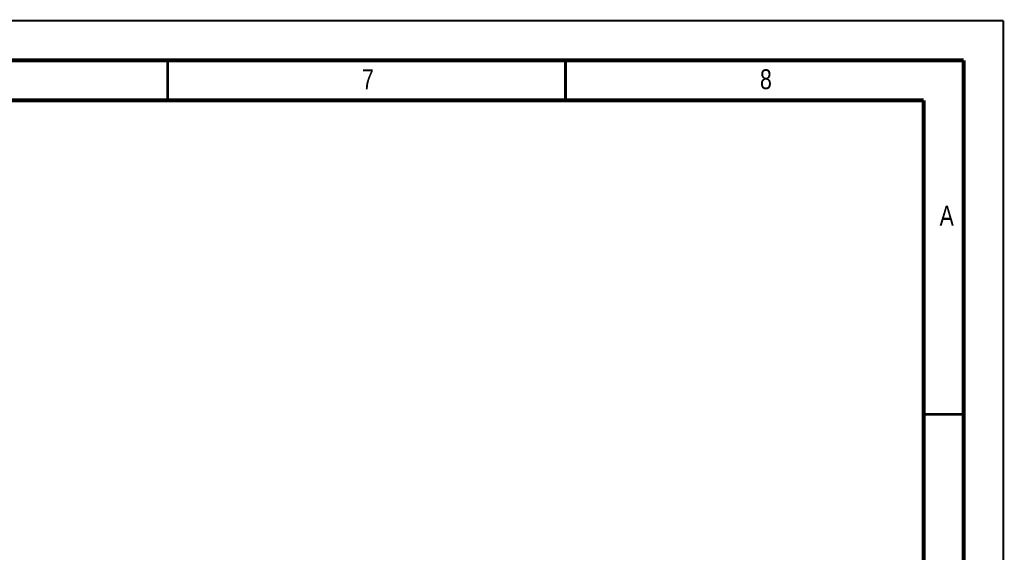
# Model space of a CAD drawing. Header units: millimetres. Extents: x 0 to 420, y 0 to 297.
# Tile 29 of 29: x 296 to 420, y 230 to 297. Entities that reach past the tile are written whole.
import ezdxf

# ---------------------------------------------------------------- set-up
doc = ezdxf.new("R2010")
doc.units = ezdxf.units.MM
doc.header["$LTSCALE"] = 23.1
doc.layers.add('T-EM12D-TIO-XXX_DXF_FORMAT', color=7, linetype='CONTINUOUS')
doc.styles.get("Standard").update_dxf_attribs({"font": 'txt', "width": 0.8})

msp = doc.modelspace()

# ---------------------------------------------------------------- linework, layer by layer
at = {"layer": 'T-EM12D-TIO-XXX_DXF_FORMAT', "color": 9, "linetype": 'Continuous', "const_width": 0.25}
for points in [[(0, 297), (420, 297)], [(420, 0), (420, 297)]]:
    msp.add_lwpolyline(points, dxfattribs=at)
at = {"layer": 'T-EM12D-TIO-XXX_DXF_FORMAT', "color": 7, "linetype": 'Continuous'}
for points, const_width in [([(415, 292), (15, 292)], 0.5), ([(315, 287), (315, 292)], 0.35), ([(365, 287), (365, 292)], 0.35), ([(415, 8), (415, 292)], 0.5), ([(410, 287), (20, 287)], 0.5), ([(410, 13), (410, 287)], 0.5), ([(410, 247.5), (415, 247.5)], 0.35)]:
    msp.add_lwpolyline(points, dxfattribs=dict(at, const_width=const_width))

# ---------------------------------------------------------------- texts
at = {"layer": 'T-EM12D-TIO-XXX_DXF_FORMAT', "color": 5, "linetype": 'Continuous', "char_height": 2.5, "attachment_point": 1, "line_spacing_factor": 0.9}
for s, insert, width in [('7', (339.4276, 290.8879), 2.946429), ('8', (389.4276, 290.8879), 2.946429), ('A', (412, 273.7288), 3.214286)]:
    msp.add_mtext(s, dxfattribs=dict(at, insert=insert, width=width))

doc.saveas('drawing.dxf')
